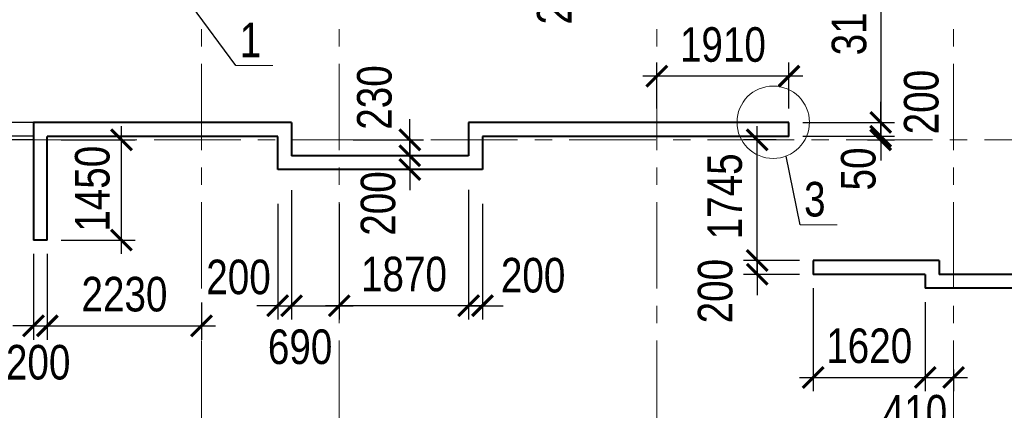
# Model space of a CAD drawing. Extents: x -8631841 to -8525813, y 4017860 to 4564755.
# Tile 6 of 112: x -8575361 to -8561129, y 4056858 to 4062504. Entities that reach past the tile are written whole.
import ezdxf

# ---------------------------------------------------------------- set-up
doc = ezdxf.new("R2010")
doc.units = 0
doc.header["$LTSCALE"] = 1000
doc.header["$MEASUREMENT"] = 0
doc.linetypes.add('CENTER', pattern=[2, 1.25, -0.25, 0.25, -0.25])
for name, color, linetype, lineweight in [('СК-040-С(тены)', 12, 'Continuous', 40), ('СК-050-П(литы перекрытия)', 3, 'Continuous', 40), ('СК-100-О(си)', 7, 'CENTER', 15), ('СК-110-О-РАЗМЕРЫ', 7, 'Continuous', 15), ('СК-300-Р(азмеры)', 7, 'Continuous', 20), ('СК-343-Р-КОЛОННЫ', 7, 'Continuous', 13), ('СК-400-Т(екст)', 7, 'Continuous', 20)]:
    doc.layers.add(name, color=color, linetype=linetype, lineweight=lineweight)
doc.styles.add('RUSS', font='arial.ttf', dxfattribs={"width": 0.8})
doc.dimstyles.new('100-200', dxfattribs={"dimscale": 0, "dimtxt": 500, "dimasz": 300, "dimexe": 200, "dimexo": 200, "dimgap": 200, "dimtad": 1, "dimdec": 0, "dimzin": 0, "dimdsep": 46, "dimtxsty": 'RUSS', "dimblk": 'ARCHTICK', "dimcen": 0.096, "dimdle": 200, "dimclrd": 7, "dimclre": 7, "dimclrt": 256, "dimadec": 0, "dimazin": 0, "dimtfac": 1, "dimtdec": 0, "dimtmove": 2, "dimatfit": 3, "dimldrblk": 'OBLIQUE', "dimfxl": 1, "dimtolj": 1, "dimtzin": 0, "dimarcsym": 0})

# ---------------------------------------------------------------- blocks, each defined once
blk = doc.blocks.new('оси')
at = {"layer": 'СК-100-О(си)'}
for p, q in [((-14000, 18534.9), (-14000, -7257.5)), ((-12010, 18534.9), (-12010, -7257.5)), ((-7420, 18534.9), (-7420, -7257.5)), ((-3130, 18534.9), (-3130, -6395.3)), ((-46685.3, 7435), (6554.2, 7435))]:
    blk.add_line(p, q, dxfattribs=at)
blk = doc.blocks.new('A$C858fb3ef')
at = {"layer": 'СК-300-Р(азмеры)'}
blk.add_blockref('оси', (0, 0), dxfattribs=at)
blk = doc.blocks.new('A$C573b34c5')
blk.add_blockref('A$C858fb3ef', (0, 0))
blk = doc.blocks.new('_ArchTick')
at = {"color": 0, "linetype": 'ByBlock', "const_width": 0.15}
blk.add_lwpolyline([(-0.5, -0.5), (0.5, 0.5)], dxfattribs=at)
blk = doc.blocks.new('*D1144')
at = {"layer": 'Defpoints', "color": 0, "transparency": 16777216}
for p in [(-8564442, 4064203), (-8564242, 4061018), (-8562916, 4061018)]:
    blk.add_point(p, dxfattribs=at)
at = {"layer": 'СК-343-Р-КОЛОННЫ', "color": 7, "lineweight": -2, "transparency": 16777216}
for p, q in [((-8562916, 4064403), (-8562916, 4060818)), ((-8564242, 4064203), (-8562716, 4064203)), ((-8564042, 4061018), (-8562716, 4061018))]:
    blk.add_line(p, q, dxfattribs=at)
at = {"layer": 'СК-343-Р-КОЛОННЫ', "color": 7, "lineweight": -2, "transparency": 16777216, "xscale": 300, "yscale": 300, "zscale": 300}
for p, rotation in [((-8562916, 4064203), 90), ((-8562916, 4061018), 270)]:
    blk.add_blockref('_ArchTick', p, dxfattribs=dict(at, rotation=rotation))
at = {"layer": 'СК-343-Р-КОЛОННЫ', "transparency": 16777216, "insert": (-8563371, 4062610), "char_height": 500, "attachment_point": 5, "rotation": 90, "style": 'RUSS'}
blk.add_mtext('\\A1;3185', dxfattribs=at)
blk = doc.blocks.new('_Oblique')
at = {"color": 0, "linetype": 'ByBlock', "lineweight": -2}
blk.add_line((-0.5, -0.5), (0.5, 0.5), dxfattribs=at)
blk = doc.blocks.new('*D1145')
at = {"layer": 'Defpoints', "color": 0, "transparency": 16777216}
for p in [(-8564242, 4061018), (-8564242, 4060818), (-8562916, 4060818)]:
    blk.add_point(p, dxfattribs=at)
at = {"layer": 'СК-343-Р-КОЛОННЫ', "color": 7, "lineweight": -2, "transparency": 16777216}
for p, q in [((-8562916, 4061018), (-8562916, 4061318)), ((-8564042, 4061018), (-8562716, 4061018)), ((-8562916, 4061018), (-8562916, 4060818)), ((-8564042, 4060818), (-8562716, 4060818)), ((-8562916, 4060818), (-8562916, 4060518))]:
    blk.add_line(p, q, dxfattribs=at)
at = {"layer": 'СК-343-Р-КОЛОННЫ', "color": 7, "lineweight": -2, "transparency": 16777216, "xscale": 300, "yscale": 300, "zscale": 300}
for p, rotation in [((-8562916, 4061018), 270), ((-8562916, 4060818), 90)]:
    blk.add_blockref('_ArchTick', p, dxfattribs=dict(at, rotation=rotation))
at = {"layer": 'СК-343-Р-КОЛОННЫ', "transparency": 16777216, "insert": (-8562327, 4061313), "char_height": 500, "attachment_point": 5, "rotation": 90, "style": 'RUSS'}
blk.add_mtext('\\A1;200', dxfattribs=at)
blk = doc.blocks.new('*D1146')
at = {"layer": 'Defpoints', "color": 0, "transparency": 16777216}
for p in [(-8564242, 4060818), (-8563309, 4060767), (-8562916, 4060767)]:
    blk.add_point(p, dxfattribs=at)
at = {"layer": 'СК-343-Р-КОЛОННЫ', "color": 7, "lineweight": -2, "transparency": 16777216}
for p, q in [((-8562916, 4060818), (-8562916, 4061118)), ((-8564042, 4060818), (-8562716, 4060818)), ((-8563109, 4060767), (-8562716, 4060767)), ((-8562916, 4060818), (-8562916, 4060767)), ((-8562916, 4060767), (-8562916, 4060467))]:
    blk.add_line(p, q, dxfattribs=at)
at = {"layer": 'СК-343-Р-КОЛОННЫ', "color": 7, "lineweight": -2, "transparency": 16777216, "xscale": 300, "yscale": 300, "zscale": 300}
for p, rotation in [((-8562916, 4060818), 270), ((-8562916, 4060767), 90)]:
    blk.add_blockref('_ArchTick', p, dxfattribs=dict(at, rotation=rotation))
at = {"layer": 'СК-343-Р-КОЛОННЫ', "transparency": 16777216, "insert": (-8563237, 4060346), "char_height": 500, "attachment_point": 5, "rotation": 90, "style": 'RUSS'}
blk.add_mtext('\\A1;50', dxfattribs=at)
blk = doc.blocks.new('*D1153')
at = {"layer": 'Defpoints', "color": 0, "transparency": 16777216}
for p in [(-8568692, 4063673), (-8568492, 4063473), (-8567229, 4063473)]:
    blk.add_point(p, dxfattribs=at)
at = {"layer": 'СК-343-Р-КОЛОННЫ', "color": 7, "lineweight": -2, "transparency": 16777216}
for p, q in [((-8567229, 4063673), (-8567229, 4063973)), ((-8568492, 4063673), (-8567029, 4063673)), ((-8567229, 4063673), (-8567229, 4063473)), ((-8568292, 4063473), (-8567029, 4063473)), ((-8567229, 4063473), (-8567229, 4063173))]:
    blk.add_line(p, q, dxfattribs=at)
at = {"layer": 'СК-343-Р-КОЛОННЫ', "color": 7, "lineweight": -2, "transparency": 16777216, "xscale": 300, "yscale": 300, "zscale": 300}
for p, rotation in [((-8567229, 4063673), 270), ((-8567229, 4063473), 90)]:
    blk.add_blockref('_ArchTick', p, dxfattribs=dict(at, rotation=rotation))
at = {"layer": 'СК-343-Р-КОЛОННЫ', "transparency": 16777216, "insert": (-8567631, 4062901), "char_height": 500, "attachment_point": 5, "rotation": 90, "style": 'RUSS'}
blk.add_mtext('\\A1;200', dxfattribs=at)
blk = doc.blocks.new('*D1158')
at = {"layer": 'Defpoints', "color": 0, "transparency": 16777216}
for p in [(-8574962, 4062923), (-8575732, 4061018), (-8574962, 4061018)]:
    blk.add_point(p, dxfattribs=at)
at = {"layer": 'СК-343-Р-КОЛОННЫ', "color": 7, "lineweight": -2, "transparency": 16777216}
for p, q in [((-8575732, 4063123), (-8575732, 4060818)), ((-8575162, 4062923), (-8575932, 4062923)), ((-8575162, 4061018), (-8575932, 4061018))]:
    blk.add_line(p, q, dxfattribs=at)
at = {"layer": 'СК-343-Р-КОЛОННЫ', "color": 7, "lineweight": -2, "transparency": 16777216, "xscale": 300, "yscale": 300, "zscale": 300}
for p, rotation in [((-8575732, 4062923), 90), ((-8575732, 4061018), 270)]:
    blk.add_blockref('_ArchTick', p, dxfattribs=dict(at, rotation=rotation))
at = {"layer": 'СК-343-Р-КОЛОННЫ', "transparency": 16777216, "insert": (-8576187, 4061970), "char_height": 500, "attachment_point": 5, "rotation": 90, "style": 'RUSS'}
blk.add_mtext('\\A1;1905', dxfattribs=at)
blk = doc.blocks.new('*D1159')
at = {"layer": 'Defpoints', "color": 0, "transparency": 16777216}
for p in [(-8574962, 4061018), (-8575732, 4060818), (-8574962, 4060818)]:
    blk.add_point(p, dxfattribs=at)
at = {"layer": 'СК-343-Р-КОЛОННЫ', "color": 7, "lineweight": -2, "transparency": 16777216}
for p, q in [((-8575732, 4061018), (-8575732, 4061318)), ((-8575162, 4061018), (-8575932, 4061018)), ((-8575732, 4061018), (-8575732, 4060818)), ((-8575162, 4060818), (-8575932, 4060818)), ((-8575732, 4060818), (-8575732, 4060518))]:
    blk.add_line(p, q, dxfattribs=at)
at = {"layer": 'СК-343-Р-КОЛОННЫ', "color": 7, "lineweight": -2, "transparency": 16777216, "xscale": 300, "yscale": 300, "zscale": 300}
for p, rotation in [((-8575732, 4061018), 270), ((-8575732, 4060818), 90)]:
    blk.add_blockref('_ArchTick', p, dxfattribs=dict(at, rotation=rotation))
at = {"layer": 'СК-343-Р-КОЛОННЫ', "transparency": 16777216, "insert": (-8576874, 4061267), "char_height": 500, "attachment_point": 5, "rotation": 90, "style": 'RUSS'}
blk.add_mtext('\\A1;200', dxfattribs=at)
blk = doc.blocks.new('*D1160')
at = {"layer": 'Defpoints', "color": 0, "transparency": 16777216}
for p in [(-8575732, 4060767), (-8574962, 4060818), (-8574962, 4060767)]:
    blk.add_point(p, dxfattribs=at)
at = {"layer": 'СК-343-Р-КОЛОННЫ', "color": 7, "lineweight": -2, "transparency": 16777216}
for p, q in [((-8575732, 4060818), (-8575732, 4061118)), ((-8575162, 4060818), (-8575932, 4060818)), ((-8575162, 4060767), (-8575932, 4060767)), ((-8575732, 4060818), (-8575732, 4060767)), ((-8575732, 4060767), (-8575732, 4060467))]:
    blk.add_line(p, q, dxfattribs=at)
at = {"layer": 'СК-343-Р-КОЛОННЫ', "color": 7, "lineweight": -2, "transparency": 16777216, "xscale": 300, "yscale": 300, "zscale": 300}
for p, rotation in [((-8575732, 4060818), 270), ((-8575732, 4060767), 90)]:
    blk.add_blockref('_ArchTick', p, dxfattribs=dict(at, rotation=rotation))
at = {"layer": 'СК-343-Р-КОЛОННЫ', "transparency": 16777216, "insert": (-8576179, 4060365), "char_height": 500, "attachment_point": 5, "rotation": 90, "style": 'RUSS'}
blk.add_mtext('\\A1;50', dxfattribs=at)
blk = doc.blocks.new('*D1162')
at = {"layer": 'Defpoints', "color": 0, "transparency": 16777216}
for p in [(-8568872, 4060243), (-8568672, 4060043), (-8568672, 4058370)]:
    blk.add_point(p, dxfattribs=at)
at = {"layer": 'СК-343-Р-КОЛОННЫ', "color": 7, "lineweight": -2, "transparency": 16777216}
for p, q in [((-8568872, 4060043), (-8568872, 4058170)), ((-8568672, 4059843), (-8568672, 4058170)), ((-8568872, 4058370), (-8569172, 4058370)), ((-8568872, 4058370), (-8568672, 4058370)), ((-8568672, 4058370), (-8568372, 4058370))]:
    blk.add_line(p, q, dxfattribs=at)
at = {"layer": 'СК-343-Р-КОЛОННЫ', "color": 7, "lineweight": -2, "transparency": 16777216, "xscale": 300, "yscale": 300, "zscale": 300}
blk.add_blockref('_ArchTick', (-8568872, 4058370), dxfattribs=at)
at = {"layer": 'СК-343-Р-КОЛОННЫ', "color": 7, "lineweight": -2, "transparency": 16777216, "xscale": 300, "yscale": 300, "zscale": 300, "rotation": 180}
blk.add_blockref('_ArchTick', (-8568672, 4058370), dxfattribs=at)
at = {"layer": 'СК-343-Р-КОЛОННЫ', "transparency": 16777216, "insert": (-8567940, 4058807), "char_height": 500, "attachment_point": 5, "style": 'RUSS'}
blk.add_mtext('\\A1;200', dxfattribs=at)
blk = doc.blocks.new('*D1163')
at = {"layer": 'Defpoints', "color": 0, "transparency": 16777216}
for p in [(-8568872, 4060243), (-8570742, 4060042), (-8570742, 4058369)]:
    blk.add_point(p, dxfattribs=at)
at = {"layer": 'СК-343-Р-КОЛОННЫ', "color": 7, "lineweight": -2, "transparency": 16777216}
for p, q in [((-8568872, 4060043), (-8568872, 4058169)), ((-8570742, 4059842), (-8570742, 4058169)), ((-8568672, 4058369), (-8570942, 4058369))]:
    blk.add_line(p, q, dxfattribs=at)
at = {"layer": 'СК-343-Р-КОЛОННЫ', "color": 7, "lineweight": -2, "transparency": 16777216, "xscale": 300, "yscale": 300, "zscale": 300, "rotation": 180}
blk.add_blockref('_ArchTick', (-8570742, 4058369), dxfattribs=at)
at = {"layer": 'СК-343-Р-КОЛОННЫ', "color": 7, "lineweight": -2, "transparency": 16777216, "xscale": 300, "yscale": 300, "zscale": 300}
blk.add_blockref('_ArchTick', (-8568872, 4058369), dxfattribs=at)
at = {"layer": 'СК-343-Р-КОЛОННЫ', "transparency": 16777216, "insert": (-8569807, 4058824), "char_height": 500, "attachment_point": 5, "style": 'RUSS'}
blk.add_mtext('\\A1;1870', dxfattribs=at)
blk = doc.blocks.new('*D1164')
at = {"layer": 'Defpoints', "color": 0, "transparency": 16777216}
for p in [(-8571432, 4060242), (-8570742, 4060042), (-8570742, 4058369)]:
    blk.add_point(p, dxfattribs=at)
at = {"layer": 'СК-343-Р-КОЛОННЫ', "color": 7, "lineweight": -2, "transparency": 16777216}
for p, q in [((-8571432, 4060042), (-8571432, 4058169)), ((-8570742, 4059842), (-8570742, 4058169)), ((-8571632, 4058369), (-8570542, 4058369))]:
    blk.add_line(p, q, dxfattribs=at)
at = {"layer": 'СК-343-Р-КОЛОННЫ', "color": 7, "lineweight": -2, "transparency": 16777216, "xscale": 300, "yscale": 300, "zscale": 300, "rotation": 180}
blk.add_blockref('_ArchTick', (-8571432, 4058369), dxfattribs=at)
at = {"layer": 'СК-343-Р-КОЛОННЫ', "color": 7, "lineweight": -2, "transparency": 16777216, "xscale": 300, "yscale": 300, "zscale": 300}
blk.add_blockref('_ArchTick', (-8570742, 4058369), dxfattribs=at)
at = {"layer": 'СК-343-Р-КОЛОННЫ', "transparency": 16777216, "insert": (-8571308, 4057773), "char_height": 500, "attachment_point": 5, "style": 'RUSS'}
blk.add_mtext('\\A1;690', dxfattribs=at)
blk = doc.blocks.new('*D1165')
at = {"layer": 'Defpoints', "color": 0, "transparency": 16777216}
for p in [(-8571432, 4060242), (-8571632, 4060042), (-8571432, 4058370)]:
    blk.add_point(p, dxfattribs=at)
at = {"layer": 'СК-343-Р-КОЛОННЫ', "color": 7, "lineweight": -2, "transparency": 16777216}
for p, q in [((-8571432, 4060042), (-8571432, 4058170)), ((-8571632, 4059842), (-8571632, 4058170)), ((-8571632, 4058370), (-8571932, 4058370)), ((-8571632, 4058370), (-8571432, 4058370)), ((-8571432, 4058370), (-8571132, 4058370))]:
    blk.add_line(p, q, dxfattribs=at)
at = {"layer": 'СК-343-Р-КОЛОННЫ', "color": 7, "lineweight": -2, "transparency": 16777216, "xscale": 300, "yscale": 300, "zscale": 300}
blk.add_blockref('_ArchTick', (-8571632, 4058370), dxfattribs=at)
at = {"layer": 'СК-343-Р-КОЛОННЫ', "color": 7, "lineweight": -2, "transparency": 16777216, "xscale": 300, "yscale": 300, "zscale": 300, "rotation": 180}
blk.add_blockref('_ArchTick', (-8571432, 4058370), dxfattribs=at)
at = {"layer": 'СК-343-Р-КОЛОННЫ', "transparency": 16777216, "insert": (-8572198, 4058782), "char_height": 500, "attachment_point": 5, "style": 'RUSS'}
blk.add_mtext('\\A1;200', dxfattribs=at)
blk = doc.blocks.new('*D1166')
at = {"layer": 'Defpoints', "color": 0, "transparency": 16777216}
for p in [(-8570742, 4060767), (-8570742, 4060538), (-8569723, 4060538)]:
    blk.add_point(p, dxfattribs=at)
at = {"layer": 'СК-343-Р-КОЛОННЫ', "color": 7, "lineweight": -2, "transparency": 16777216}
for p, q in [((-8569723, 4060767), (-8569723, 4061067)), ((-8570542, 4060767), (-8569523, 4060767)), ((-8569723, 4060767), (-8569723, 4060538)), ((-8570542, 4060538), (-8569523, 4060538)), ((-8569723, 4060538), (-8569723, 4060238))]:
    blk.add_line(p, q, dxfattribs=at)
at = {"layer": 'СК-343-Р-КОЛОННЫ', "color": 7, "lineweight": -2, "transparency": 16777216, "xscale": 300, "yscale": 300, "zscale": 300}
for p, rotation in [((-8569723, 4060767), 270), ((-8569723, 4060538), 90)]:
    blk.add_blockref('_ArchTick', p, dxfattribs=dict(at, rotation=rotation))
at = {"layer": 'СК-343-Р-КОЛОННЫ', "transparency": 16777216, "insert": (-8570232, 4061379), "char_height": 500, "attachment_point": 5, "rotation": 90, "style": 'RUSS'}
blk.add_mtext('\\A1;230', dxfattribs=at)
blk = doc.blocks.new('*D1167')
at = {"layer": 'Defpoints', "color": 0, "transparency": 16777216}
for p in [(-8570743, 4060538), (-8570743, 4060338), (-8569723, 4060338)]:
    blk.add_point(p, dxfattribs=at)
at = {"layer": 'СК-343-Р-КОЛОННЫ', "color": 7, "lineweight": -2, "transparency": 16777216}
for p, q in [((-8569723, 4060538), (-8569723, 4060838)), ((-8570543, 4060538), (-8569523, 4060538)), ((-8569723, 4060538), (-8569723, 4060338)), ((-8570543, 4060338), (-8569523, 4060338)), ((-8569723, 4060338), (-8569723, 4060038))]:
    blk.add_line(p, q, dxfattribs=at)
at = {"layer": 'СК-343-Р-КОЛОННЫ', "color": 7, "lineweight": -2, "transparency": 16777216, "xscale": 300, "yscale": 300, "zscale": 300}
for p, rotation in [((-8569723, 4060538), 270), ((-8569723, 4060338), 90)]:
    blk.add_blockref('_ArchTick', p, dxfattribs=dict(at, rotation=rotation))
at = {"layer": 'СК-343-Р-КОЛОННЫ', "transparency": 16777216, "insert": (-8570179, 4059847), "char_height": 500, "attachment_point": 5, "rotation": 90, "style": 'RUSS'}
blk.add_mtext('\\A1;200', dxfattribs=at)
blk = doc.blocks.new('*D1168')
at = {"layer": 'Defpoints', "color": 0, "transparency": 16777216}
for p in [(-8563892, 4059023), (-8564701, 4058823), (-8563892, 4058823)]:
    blk.add_point(p, dxfattribs=at)
at = {"layer": 'СК-343-Р-КОЛОННЫ', "color": 7, "lineweight": -2, "transparency": 16777216}
for p, q in [((-8564701, 4059023), (-8564701, 4059323)), ((-8564092, 4059023), (-8564901, 4059023)), ((-8564701, 4059023), (-8564701, 4058823)), ((-8564092, 4058823), (-8564901, 4058823)), ((-8564701, 4058823), (-8564701, 4058523))]:
    blk.add_line(p, q, dxfattribs=at)
at = {"layer": 'СК-343-Р-КОЛОННЫ', "color": 7, "lineweight": -2, "transparency": 16777216, "xscale": 300, "yscale": 300, "zscale": 300}
for p, rotation in [((-8564701, 4059023), 270), ((-8564701, 4058823), 90)]:
    blk.add_blockref('_ArchTick', p, dxfattribs=dict(at, rotation=rotation))
at = {"layer": 'СК-343-Р-КОЛОННЫ', "transparency": 16777216, "insert": (-8565306, 4058580), "char_height": 500, "attachment_point": 5, "rotation": 90, "style": 'RUSS'}
blk.add_mtext('\\A1;200', dxfattribs=at)
blk = doc.blocks.new('*D1170')
at = {"layer": 'Defpoints', "color": 0, "transparency": 16777216}
for p in [(-8563892, 4058823), (-8562272, 4058623), (-8562272, 4057332)]:
    blk.add_point(p, dxfattribs=at)
at = {"layer": 'СК-343-Р-КОЛОННЫ', "color": 7, "lineweight": -2, "transparency": 16777216}
for p, q in [((-8563892, 4058623), (-8563892, 4057132)), ((-8562272, 4058423), (-8562272, 4057132)), ((-8564092, 4057332), (-8562072, 4057332))]:
    blk.add_line(p, q, dxfattribs=at)
at = {"layer": 'СК-343-Р-КОЛОННЫ', "color": 7, "lineweight": -2, "transparency": 16777216, "xscale": 300, "yscale": 300, "zscale": 300, "rotation": 180}
blk.add_blockref('_ArchTick', (-8563892, 4057332), dxfattribs=at)
at = {"layer": 'СК-343-Р-КОЛОННЫ', "color": 7, "lineweight": -2, "transparency": 16777216, "xscale": 300, "yscale": 300, "zscale": 300}
blk.add_blockref('_ArchTick', (-8562272, 4057332), dxfattribs=at)
at = {"layer": 'СК-343-Р-КОЛОННЫ', "transparency": 16777216, "insert": (-8563082, 4057787), "char_height": 500, "attachment_point": 5, "style": 'RUSS'}
blk.add_mtext('\\A1;1620', dxfattribs=at)
blk = doc.blocks.new('*D1171')
at = {"layer": 'Defpoints', "color": 0, "transparency": 16777216}
for p in [(-8562272, 4058623), (-8561862, 4057648), (-8561862, 4057333)]:
    blk.add_point(p, dxfattribs=at)
at = {"layer": 'СК-343-Р-КОЛОННЫ', "color": 7, "lineweight": -2, "transparency": 16777216}
for p, q in [((-8562272, 4058423), (-8562272, 4057133)), ((-8562472, 4057333), (-8561662, 4057333)), ((-8561862, 4057448), (-8561862, 4057133))]:
    blk.add_line(p, q, dxfattribs=at)
at = {"layer": 'СК-343-Р-КОЛОННЫ', "color": 7, "lineweight": -2, "transparency": 16777216, "xscale": 300, "yscale": 300, "zscale": 300, "rotation": 180}
blk.add_blockref('_ArchTick', (-8562272, 4057333), dxfattribs=at)
at = {"layer": 'СК-343-Р-КОЛОННЫ', "color": 7, "lineweight": -2, "transparency": 16777216, "xscale": 300, "yscale": 300, "zscale": 300}
blk.add_blockref('_ArchTick', (-8561862, 4057333), dxfattribs=at)
at = {"layer": 'СК-343-Р-КОЛОННЫ', "transparency": 16777216, "insert": (-8562421, 4056826), "char_height": 500, "attachment_point": 5, "style": 'RUSS'}
blk.add_mtext('\\A1;410', dxfattribs=at)
blk = doc.blocks.new('*D1172')
at = {"layer": 'Defpoints', "color": 0, "transparency": 16777216}
for p in [(-8564701, 4060767), (-8564226, 4060767), (-8563892, 4059023)]:
    blk.add_point(p, dxfattribs=at)
at = {"layer": 'СК-343-Р-КОЛОННЫ', "color": 7, "lineweight": -2, "transparency": 16777216}
for p, q in [((-8564701, 4058823), (-8564701, 4060967)), ((-8564426, 4060767), (-8564901, 4060767)), ((-8564092, 4059023), (-8564901, 4059023))]:
    blk.add_line(p, q, dxfattribs=at)
at = {"layer": 'СК-343-Р-КОЛОННЫ', "color": 7, "lineweight": -2, "transparency": 16777216, "xscale": 300, "yscale": 300, "zscale": 300}
for p, rotation in [((-8564701, 4060767), 90), ((-8564701, 4059023), 270)]:
    blk.add_blockref('_ArchTick', p, dxfattribs=dict(at, rotation=rotation))
at = {"layer": 'СК-343-Р-КОЛОННЫ', "transparency": 16777216, "insert": (-8565168, 4059950), "char_height": 500, "attachment_point": 5, "rotation": 90, "style": 'RUSS'}
blk.add_mtext('\\A1;1745', dxfattribs=at)
blk = doc.blocks.new('A$Cc2edbf5f_тех.эт')
at = {"layer": 'СК-040-С(тены)'}
for p, q in [((31220, 7685), (27490, 7685)), ((27490, 7685), (27490, 5985)), ((31220, 7685), (31220, 7205)), ((38410, 7685), (33780, 7685)), ((33780, 7685), (33780, 7205)), ((38410, 7485), (38410, 7685)), ((31020, 7485), (27690, 7485)), ((27690, 5985), (27690, 7485)), ((31020, 7005), (31020, 7485)), ((38410, 7485), (33980, 7485)), ((33980, 7485), (33980, 7005)), ((33780, 7205), (31220, 7205)), ((33980, 7005), (31020, 7005)), ((27690, 5985), (27490, 5985)), ((40580, 5690), (38760, 5690)), ((38760, 5690), (38760, 5490)), ((40580, 5690), (40580, 5490)), ((40380, 5490), (38760, 5490)), ((40380, 5490), (40380, 5290)), ((45331, 5490), (40580, 5490)), ((45531, 5290), (40380, 5290))]:
    blk.add_line(p, q, dxfattribs=at)
blk = doc.blocks.new('*D1213')
at = {"layer": 'Defpoints', "color": 0, "transparency": 16777216}
for p in [(-8574962, 4060767), (-8573891, 4060767), (-8574962, 4059318)]:
    blk.add_point(p, dxfattribs=at)
at = {"layer": 'СК-343-Р-КОЛОННЫ', "color": 7, "lineweight": -2, "transparency": 16777216}
for p, q in [((-8573891, 4059118), (-8573891, 4060967)), ((-8574762, 4060767), (-8573691, 4060767)), ((-8574762, 4059318), (-8573691, 4059318))]:
    blk.add_line(p, q, dxfattribs=at)
at = {"layer": 'СК-343-Р-КОЛОННЫ', "color": 7, "lineweight": -2, "transparency": 16777216, "xscale": 300, "yscale": 300, "zscale": 300}
for p, rotation in [((-8573891, 4060767), 90), ((-8573891, 4059318), 270)]:
    blk.add_blockref('_ArchTick', p, dxfattribs=dict(at, rotation=rotation))
at = {"layer": 'СК-343-Р-КОЛОННЫ', "transparency": 16777216, "insert": (-8574309, 4060060), "char_height": 500, "attachment_point": 5, "rotation": 90, "style": 'RUSS'}
blk.add_mtext('\\A1;1450', dxfattribs=at)
blk = doc.blocks.new('*D1214')
at = {"layer": 'Defpoints', "color": 0, "transparency": 16777216}
for p in [(-8575162, 4059318), (-8574962, 4059318), (-8574962, 4058078)]:
    blk.add_point(p, dxfattribs=at)
at = {"layer": 'СК-343-Р-КОЛОННЫ', "color": 7, "lineweight": -2, "transparency": 16777216}
for p, q in [((-8575162, 4059118), (-8575162, 4057878)), ((-8574962, 4059118), (-8574962, 4057878)), ((-8575162, 4058078), (-8575462, 4058078)), ((-8575162, 4058078), (-8574962, 4058078)), ((-8574962, 4058078), (-8574662, 4058078))]:
    blk.add_line(p, q, dxfattribs=at)
at = {"layer": 'СК-343-Р-КОЛОННЫ', "color": 7, "lineweight": -2, "transparency": 16777216, "xscale": 300, "yscale": 300, "zscale": 300}
blk.add_blockref('_ArchTick', (-8575162, 4058078), dxfattribs=at)
at = {"layer": 'СК-343-Р-КОЛОННЫ', "color": 7, "lineweight": -2, "transparency": 16777216, "xscale": 300, "yscale": 300, "zscale": 300, "rotation": 180}
blk.add_blockref('_ArchTick', (-8574962, 4058078), dxfattribs=at)
at = {"layer": 'СК-343-Р-КОЛОННЫ', "transparency": 16777216, "insert": (-8575094, 4057549), "char_height": 500, "attachment_point": 5, "style": 'RUSS'}
blk.add_mtext('\\A1;200', dxfattribs=at)
blk = doc.blocks.new('*D1215')
at = {"layer": 'Defpoints', "color": 0, "transparency": 16777216}
for p in [(-8574962, 4059318), (-8572732, 4058618), (-8572732, 4058078)]:
    blk.add_point(p, dxfattribs=at)
at = {"layer": 'СК-343-Р-КОЛОННЫ', "color": 7, "lineweight": -2, "transparency": 16777216}
for p, q in [((-8574962, 4059118), (-8574962, 4057878)), ((-8572732, 4058418), (-8572732, 4057878)), ((-8575162, 4058078), (-8572532, 4058078))]:
    blk.add_line(p, q, dxfattribs=at)
at = {"layer": 'СК-343-Р-КОЛОННЫ', "color": 7, "lineweight": -2, "transparency": 16777216, "xscale": 300, "yscale": 300, "zscale": 300, "rotation": 180}
blk.add_blockref('_ArchTick', (-8574962, 4058078), dxfattribs=at)
at = {"layer": 'СК-343-Р-КОЛОННЫ', "color": 7, "lineweight": -2, "transparency": 16777216, "xscale": 300, "yscale": 300, "zscale": 300}
blk.add_blockref('_ArchTick', (-8572732, 4058078), dxfattribs=at)
at = {"layer": 'СК-343-Р-КОЛОННЫ', "transparency": 16777216, "insert": (-8573847, 4058533), "char_height": 500, "attachment_point": 5, "style": 'RUSS'}
blk.add_mtext('\\A1;2230', dxfattribs=at)
blk = doc.blocks.new('*D1216')
at = {"layer": 'Defpoints', "color": 0, "transparency": 16777216}
for p in [(-8566152, 4061687), (-8566152, 4061018), (-8564242, 4061018)]:
    blk.add_point(p, dxfattribs=at)
at = {"layer": 'СК-343-Р-КОЛОННЫ', "color": 7, "lineweight": -2, "transparency": 16777216}
for p, q in [((-8566152, 4061218), (-8566152, 4061887)), ((-8564242, 4061218), (-8564242, 4061887)), ((-8564042, 4061687), (-8566352, 4061687))]:
    blk.add_line(p, q, dxfattribs=at)
at = {"layer": 'СК-343-Р-КОЛОННЫ', "color": 7, "lineweight": -2, "transparency": 16777216, "xscale": 300, "yscale": 300, "zscale": 300, "rotation": 180}
blk.add_blockref('_ArchTick', (-8566152, 4061687), dxfattribs=at)
at = {"layer": 'СК-343-Р-КОЛОННЫ', "color": 7, "lineweight": -2, "transparency": 16777216, "xscale": 300, "yscale": 300, "zscale": 300}
blk.add_blockref('_ArchTick', (-8564242, 4061687), dxfattribs=at)
at = {"layer": 'СК-343-Р-КОЛОННЫ', "transparency": 16777216, "insert": (-8565197, 4062142), "char_height": 500, "attachment_point": 5, "style": 'RUSS'}
blk.add_mtext('\\A1;1910', dxfattribs=at)

msp = doc.modelspace()

# ---------------------------------------------------------------- linework, layer by layer
for p, q in [((-8572235.6, 4061840.8), (-8572876.7, 4062710.1)), ((-8564078.5, 4059538.4), (-8564284.5, 4060531.8))]:
    msp.add_line(p, q)
at = {"layer": 'СК-110-О-РАЗМЕРЫ'}
for p, q in [((-8571702.4, 4061840.8), (-8572235.6, 4061840.8)), ((-8563545.4, 4059538.4), (-8564078.5, 4059538.4))]:
    msp.add_line(p, q, dxfattribs=at)
msp.add_circle((-8564469.7, 4061021.2), 523.3, dxfattribs=at)

# ---------------------------------------------------------------- block references
at = {"layer": 'СК-050-П(литы перекрытия)'}
msp.add_blockref('A$Cc2edbf5f_тех.эт', (-8602651.9, 4053332.2), dxfattribs=at)
at = {"layer": 'СК-300-Р(азмеры)'}
msp.add_blockref('A$C573b34c5', (-8558731.8, 4053332.2), dxfattribs=at)

# ---------------------------------------------------------------- texts
at = {"layer": 'СК-400-Т(екст)', "style": 'RUSS', "width": 0.8}
for s, p in [('1', (-8572180.6, 4061961.6)), ('3', (-8564023.6, 4059659.1))]:
    msp.add_text(s, height=500, dxfattribs=at).set_placement(p)

# ---------------------------------------------------------------- dimensions: what is measured, and where the dimension line sits
at = {"layer": 'СК-343-Р-КОЛОННЫ'}
for base, p1, p2, picture, middle in [((-8562915.6, 4061017.7), (-8564442.1, 4064202.6), (-8564241.9, 4061017.7), '*D1144', (-8563371.1, 4062610.1)), ((-8575731.5, 4061017.5), (-8574962, 4062922.5), (-8574962, 4061017.5), '*D1158', (-8576186.8, 4061970))]:
    dim = msp.add_linear_dim(base=base, p1=p1, p2=p2, angle=90, dimstyle='100-200', override={"dimscale": 1}, dxfattribs=at)
    dim.commit()
    dim.dimension.update_dxf_attribs({"geometry": picture, "text_midpoint": middle})
for base, p1, p2, picture, middle in [((-8567228.9, 4063472.5), (-8568692.1, 4063672.5), (-8568492.1, 4063472.5), '*D1153', (-8567631.2, 4062900.9)), ((-8569722.7, 4060537.6), (-8570741.8, 4060767.2), (-8570741.8, 4060537.6), '*D1166', (-8570232.2, 4061379.1)), ((-8575731.5, 4060817.5), (-8574962, 4061017.5), (-8574962, 4060817.5), '*D1159', (-8576873.9, 4061267.2)), ((-8562915.6, 4060817.6), (-8564241.9, 4061017.6), (-8564242.1, 4060817.6), '*D1145', (-8562327.5, 4061313.1)), ((-8575731.5, 4060767.2), (-8574962, 4060817.5), (-8574962, 4060767.2), '*D1160', (-8576178.7, 4060364.5)), ((-8562915.6, 4060767.2), (-8564242.1, 4060817.6), (-8563308.6, 4060767.2), '*D1146', (-8563236.5, 4060346.3)), ((-8573890.8, 4060767.2), (-8574961.8, 4059317.6), (-8574961.8, 4060767.2), '*D1213', (-8574309.4, 4060060.3)), ((-8564700.7, 4060767.2), (-8563892.1, 4059022.6), (-8564226.1, 4060767.2), '*D1172', (-8565168.5, 4059950.2)), ((-8569723.5, 4060337.6), (-8570742.6, 4060537.6), (-8570742.6, 4060337.6), '*D1167', (-8570178.6, 4059847.5)), ((-8564701.1, 4058822.6), (-8563892.1, 4059022.6), (-8563892.1, 4058822.6), '*D1168', (-8565305.5, 4058580.4))]:
    dim = msp.add_linear_dim(base=base, p1=p1, p2=p2, angle=90, dimstyle='100-200', override={"dimscale": 1}, dxfattribs=at)
    dim.commit()
    dim.dimension.update_dxf_attribs({"geometry": picture, "text_midpoint": middle, "dimtype": 160})
for base, p1, p2, picture, middle in [((-8566151.8, 4061687), (-8564241.9, 4061017.7), (-8566151.8, 4061017.7), '*D1216', (-8565196.9, 4062142.3)), ((-8570741.8, 4058369.2), (-8568872, 4060242.5), (-8570741.8, 4060042.5), '*D1163', (-8569806.9, 4058824.5)), ((-8572731.8, 4058077.6), (-8574961.8, 4059317.6), (-8572731.8, 4058618.3), '*D1215', (-8573846.8, 4058533.1)), ((-8562271.9, 4057332.1), (-8563892.1, 4058822.6), (-8562271.9, 4058622.6), '*D1170', (-8563082, 4057787.4))]:
    dim = msp.add_linear_dim(base=base, p1=p1, p2=p2, dimstyle='100-200', override={"dimscale": 1}, dxfattribs=at)
    dim.commit()
    dim.dimension.update_dxf_attribs({"geometry": picture, "text_midpoint": middle})
for base, p1, p2, picture, middle in [((-8571432, 4058369.6), (-8571632, 4060042.5), (-8571432, 4060242.5), '*D1165', (-8572198, 4058782.3)), ((-8570741.8, 4058369.2), (-8571432, 4060242.5), (-8570741.8, 4060042.5), '*D1164', (-8571307.5, 4057773)), ((-8568672, 4058369.6), (-8568872, 4060242.5), (-8568672, 4060042.5), '*D1162', (-8567939.5, 4058807.1)), ((-8574961.8, 4058078), (-8575161.8, 4059317.6), (-8574961.8, 4059317.6), '*D1214', (-8575094.1, 4057549.1)), ((-8561861.8, 4057332.5), (-8562271.9, 4058622.6), (-8561861.8, 4057647.8), '*D1171', (-8562421.3, 4056826.2))]:
    dim = msp.add_linear_dim(base=base, p1=p1, p2=p2, dimstyle='100-200', override={"dimscale": 1}, dxfattribs=at)
    dim.commit()
    dim.dimension.update_dxf_attribs({"geometry": picture, "text_midpoint": middle, "dimtype": 160})

doc.saveas('drawing.dxf')
